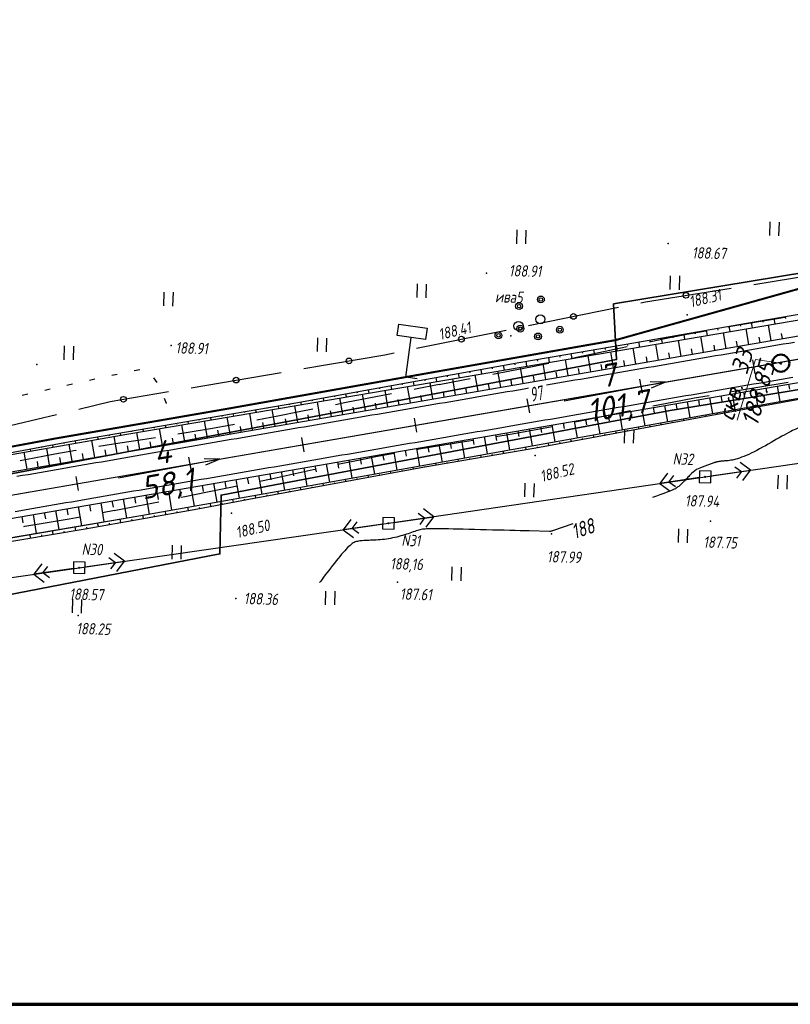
# Model space of a CAD drawing. Header units: millimetres. Extents: x 1808 to 2912, y -1045 to 155.
# Tile 33 of 43: x 2334 to 2469, y -536 to -364. Entities that reach past the tile are written whole.
import ezdxf

# ---------------------------------------------------------------- set-up
doc = ezdxf.new("R2010")
doc.units = ezdxf.units.MM
doc.linetypes.add('CONTI', pattern=[0])
for name, color, linetype, lineweight in [('10', 1, 'Continuous', 35), ('геология', 7, 'Continuous', 20), ('КОПИЯ_ОСЬ_13_ОТКОСЫ', 7, 'Continuous', 30), ('КОПИЯ_ОСЬ_ГРАНИЦЫ_ПОЛОС', 7, 'Continuous', 30), ('ОСЬ_ВЕРХ_ПОКРЫТИЯ_ГРАНИЦЫ_ПОЛОС', 7, 'Continuous', 30), ('ОСЬ_ВЕРХ_ПОКРЫТИЯ_ОСЬ', 1, 'Continuous', 30), ('Уклоны ПЧ', 5, 'Continuous', 30)]:
    doc.layers.add(name, color=color, linetype=linetype, lineweight=lineweight)
for name, color, linetype in [('_Оформление', 7, 'Continuous'), ('_Ростелеком', 6, 'Continuous'), ('GOR_BDEFAULT', 212, 'CONTI'), ('NAD_MDEFAULT', 7, 'CONTI'), ('PI_OTDEFAULT', 172, 'CONTI'), ('PI_TTDEFAULT', 5, 'CONTI'), ('PLN_O', 7, 'CONTI'), ('SIT_LDEFAULT', 7, 'CONTI'), ('USLZNDEFAULT', 7, 'CONTI'), ('ZAPSKDEFAULT', 7, 'CONTI'), ('КОПИЯ_ОСЬ_ТАНГЕНСЫ', 1, 'Continuous'), ('ОСЬ_ВЕРХ_ПОКРЫТИЯ_ПИКЕТЫ', 1, 'Continuous')]:
    doc.layers.add(name, color=color, linetype=linetype)
doc.styles.add('eskd', font='isocpeur.ttf', dxfattribs={"width": 1.2, "height": 2})
doc.styles.add('SHRFT', font='isocpeui.ttf')
doc.styles.get("Standard").update_dxf_attribs({"font": 'isocpeui.ttf'})
doc.styles.add('ГОСТ', font='isocpeur.ttf', dxfattribs={"height": 4})
doc.linetypes.add('Связь', pattern='A,12.5,[130,ltypeshp.shx,S=1,R=-30,X=0,Y=0.9],1,[130,ltypeshp.shx,S=1,R=-30,X=0,Y=0.9],1,[130,ltypeshp.shx,S=1,R=-30,X=0,Y=0.9],4.5', length=19)

# ---------------------------------------------------------------- blocks, each defined once
blk = doc.blocks.new('BL_2011')
at = {"color": 0}
for p, q in [((0, 0), (0, 2.4)), ((1.6, 0), (1.6, 2.4))]:
    blk.add_line(p, q, dxfattribs=at)
blk = doc.blocks.new('BL_27')
at = {"color": 0}
for p, q in [((1, 1), (-1, 1)), ((-1, 1), (-1, -1)), ((1, -1), (1, 1)), ((-1, -1), (1, -1))]:
    blk.add_line(p, q, dxfattribs=at)
blk.add_circle((0, 0), 0.1, dxfattribs=at)
blk = doc.blocks.new('BL_2009')
at = {"color": 0}
for centre, radius in [((0, 3.46), 0.6), ((0, 3.46), 0.3), ((0, 0), 0.8), ((-3.46, -1.74), 0.6), ((-3.46, -1.74), 0.3), ((3.46, -1.74), 0.6), ((3.46, -1.74), 0.3)]:
    blk.add_circle(centre, radius, dxfattribs=at)
blk = doc.blocks.new('BL_13')
at = {"color": 0}
for p, q in [((-2.5, 7), (-2.5, 9)), ((-2.5, 9), (2.5, 9)), ((2.5, 9), (2.5, 7)), ((0, 7), (-2.5, 7)), ((0, 0), (0, 7)), ((2.5, 7), (0, 7)), ((2, 0), (0, 0))]:
    blk.add_line(p, q, dxfattribs=at)
blk = doc.blocks.new('Стрелка')
at = {"layer": 'Уклоны ПЧ', "ltscale": 2}
for points in [[(-0.02, -0.05), (-0.02, 17.97)], [(-0.02, -0.05), (-0.58, 2.62)], [(-0.02, -0.05), (0.53, 2.62)]]:
    blk.add_lwpolyline(points, dxfattribs=at)

msp = doc.modelspace()

# ---------------------------------------------------------------- linework, layer by layer
at = {"layer": '10'}
for points in [[(2620.73, -395.22), (2606.59, -397.47), (2605.44, -387.39), (2553.12, -394.32), (2438.15, -413.26), (2438.66, -422.99), (2367.6, -436.36), (2276.23, -453.66), (2230.16, -457.47), (2219.73, -457.12), (2144.44, -454.6), (2029.16, -435.48), (1971.45, -421.43), (1894.92, -402.16), (1897.04, -393.04), (1863.68, -385.03)], [(2836.91, -383.88), (2819.46, -391.04), (2781.15, -396), (2691.22, -405.87), (2692.7, -395.44), (2606.46, -408.13), (2606.46, -408.13), (2531.72, -418.13), (2464.56, -429.19), (2448.04, -431.91), (2378.95, -444.91), (2369.55, -446.68), (2369.33, -456.96), (2288.52, -472.64), (2240.01, -477.5)], [(2288.52, -472.64), (2369.33, -456.96), (2369.55, -446.68), (2378.95, -444.91), (2448.04, -431.91), (2464.56, -429.19), (2531.72, -418.13), (2606.46, -408.13), (2606.46, -408.13), (2692.7, -395.44), (2691.22, -405.87), (2781.15, -396), (2819.46, -391.04), (2836.91, -383.88)]]:
    msp.add_lwpolyline(points, dxfattribs=at)
at = {"layer": '_Оформление', "lineweight": 70, "ltscale": 200}
msp.add_lwpolyline([(2874.19, -249.78), (1824.77, -249.78), (1824.77, -535.66), (2874.19, -535.66)], close=True, dxfattribs=at)
at = {"layer": '_Ростелеком', "color": 5, "linetype": 'Связь', "const_width": 0.35}
msp.add_lwpolyline([(2834.25, -366.64), (2803.91, -370.42), (2755.07, -373.59), (2745.15, -373.42), (2702.58, -375.96), (2684.43, -378.29), (2671.55, -380.72), (2634.25, -387.11), (2605.99, -391.86), (2578.38, -393.01), (2544.61, -398.26), (2501.7, -405.21), (2471.17, -410.45), (2438.48, -419.6), (2405.8, -425.35), (2370.72, -431.58), (2340.52, -436.8), (2307.56, -442.93)], dxfattribs=at)
at = {"layer": 'GOR_BDEFAULT', "color": 212, "elevation": 188, "flags": 128}
for points in [[(2503.99, -425.47), (2503.01, -425.8), (2502.87, -425.85), (2502.73, -425.9), (2502.57, -425.95), (2502.4, -426.01), (2502.22, -426.06), (2502.04, -426.12), (2501.84, -426.18), (2501.65, -426.24), (2501.45, -426.31), (2501.24, -426.37), (2501.03, -426.43), (2500.82, -426.5), (2500.61, -426.57), (2500.39, -426.63), (2500.18, -426.7), (2499.97, -426.77), (2499.76, -426.83), (2499.55, -426.9), (2499.34, -426.97), (2499.14, -427.03), (2498.93, -427.08), (2498.74, -427.15), (2498.53, -427.2), (2498.34, -427.26), (2498.14, -427.32), (2497.96, -427.37), (2497.77, -427.43), (2497.59, -427.47), (2497.41, -427.52), (2497.24, -427.56), (2497.07, -427.59), (2496.9, -427.63), (2496.74, -427.66), (2496.57, -427.69), (2496.42, -427.72), (2496.25, -427.75), (2496.09, -427.78), (2495.92, -427.8), (2495.76, -427.83), (2495.59, -427.86), (2495.43, -427.9), (2495.25, -427.93), (2495.06, -427.96), (2494.88, -428), (2494.68, -428.04), (2494.49, -428.08), (2494.28, -428.13), (2494.07, -428.18), (2493.85, -428.23), (2493.62, -428.29), (2493.39, -428.34), (2493.15, -428.41), (2492.92, -428.46), (2492.68, -428.53), (2492.43, -428.59), (2492.18, -428.66), (2491.94, -428.73), (2491.69, -428.8), (2491.45, -428.86), (2491.19, -428.93), (2490.96, -429), (2490.71, -429.06), (2490.46, -429.13), (2490.22, -429.19), (2489.97, -429.26), (2489.73, -429.32), (2489.49, -429.38), (2489.24, -429.46), (2489, -429.52), (2488.77, -429.59), (2488.53, -429.64), (2488.29, -429.71), (2488.05, -429.77), (2487.83, -429.84), (2487.59, -429.9), (2487.35, -429.96), (2487.12, -430.02), (2486.88, -430.09), (2486.65, -430.14), (2486.42, -430.21), (2486.19, -430.27), (2485.96, -430.33), (2485.73, -430.39), (2485.5, -430.45), (2485.28, -430.52), (2485.05, -430.58), (2484.82, -430.63), (2484.6, -430.69), (2484.37, -430.75), (2484.14, -430.82), (2483.92, -430.87), (2483.7, -430.94), (2483.47, -430.99), (2483.26, -431.05), (2483.03, -431.11), (2482.82, -431.17), (2482.59, -431.22), (2482.38, -431.28), (2482.16, -431.34), (2481.94, -431.4), (2481.72, -431.46), (2481.51, -431.52), (2481.29, -431.59), (2481.08, -431.65), (2480.86, -431.71), (2480.65, -431.77), (2480.44, -431.83), (2480.23, -431.89), (2480.02, -431.95), (2479.81, -432.01), (2479.6, -432.07), (2479.4, -432.14), (2479.19, -432.2), (2478.98, -432.26), (2478.78, -432.33), (2478.57, -432.39), (2478.37, -432.45), (2478.17, -432.51), (2477.96, -432.58), (2477.77, -432.64), (2477.56, -432.7), (2477.36, -432.76), (2477.16, -432.82), (2476.96, -432.88), (2476.77, -432.94), (2476.57, -433.01), (2476.38, -433.06), (2476.18, -433.12), (2475.99, -433.18), (2475.79, -433.24), (2475.6, -433.3), (2475.4, -433.36), (2475.21, -433.41), (2475.02, -433.47), (2474.83, -433.53), (2474.65, -433.59), (2474.45, -433.65), (2474.27, -433.71), (2474.08, -433.77), (2473.9, -433.82), (2473.71, -433.87), (2473.52, -433.93), (2473.34, -433.98), (2473.15, -434.04), (2472.97, -434.1), (2472.8, -434.16), (2472.61, -434.22), (2472.43, -434.27), (2472.25, -434.32), (2472.07, -434.38), (2471.89, -434.43), (2471.72, -434.49), (2471.53, -434.54), (2471.34, -434.61), (2471.15, -434.68), (2470.94, -434.75), (2470.73, -434.83), (2470.49, -434.92), (2470.25, -435.03), (2469.99, -435.15), (2469.71, -435.27), (2469.42, -435.41), (2469.1, -435.58), (2468.75, -435.76), (2468.38, -435.96), (2467.97, -436.18), (2467.54, -436.41), (2467.1, -436.67), (2466.64, -436.93), (2466.16, -437.21), (2465.67, -437.49), (2465.17, -437.77), (2464.67, -438.05), (2464.17, -438.33), (2463.67, -438.61), (2463.17, -438.86), (2462.69, -439.12), (2462.21, -439.35), (2461.76, -439.56), (2461.33, -439.77), (2460.92, -439.94), (2460.53, -440.08), (2460.16, -440.21), (2459.82, -440.32), (2459.5, -440.41), (2459.19, -440.49), (2458.9, -440.55), (2458.64, -440.59), (2458.39, -440.63), (2458.15, -440.67), (2457.93, -440.69), (2457.73, -440.71), (2457.54, -440.72), (2457.36, -440.73), (2457.2, -440.75), (2457.04, -440.76), (2456.9, -440.77), (2456.76, -440.8), (2456.63, -440.81), (2456.52, -440.83), (2456.41, -440.85), (2456.31, -440.87), (2456.21, -440.89), (2456.13, -440.92), (2456.04, -440.95), (2455.96, -440.96), (2455.89, -440.99), (2455.81, -441.01), (2455.74, -441.03), (2455.67, -441.07), (2454.73, -441.39), (2453.93, -441.69), (2453.24, -441.97), (2452.66, -442.22), (2451.77, -442.91), (2451.66, -443.02), (2451.54, -443.14), (2451.4, -443.28), (2451.27, -443.42), (2451.13, -443.56), (2450.98, -443.72), (2450.83, -443.87), (2450.68, -444.02), (2450.53, -444.19), (2450.38, -444.34), (2450.23, -444.49), (2450.08, -444.64), (2449.93, -444.78), (2449.79, -444.92), (2449.65, -445.04), (2449.52, -445.15), (2449.39, -445.26), (2449.25, -445.36), (2449.1, -445.46), (2448.94, -445.56), (2448.74, -445.66), (2448.52, -445.76), (2448.27, -445.87), (2447.97, -446), (2447.62, -446.13), (2447.22, -446.28), (2446.76, -446.44), (2446.22, -446.63), (2445.62, -446.85), (2444.94, -447.08)], [(2431.03, -451.72), (2427.49, -452.91), (2427.34, -452.97), (2427.22, -453.01), (2427.09, -453.02), (2426.95, -453.03), (2423.39, -452.94), (2422.65, -452.93), (2421.83, -452.91), (2420.95, -452.88), (2420.01, -452.86), (2419.03, -452.83), (2418.01, -452.81), (2416.97, -452.78), (2415.92, -452.75), (2414.87, -452.73), (2413.85, -452.71), (2412.84, -452.68), (2411.87, -452.66), (2410.96, -452.64), (2410.1, -452.61), (2409.31, -452.6), (2408.6, -452.59), (2407.98, -452.57), (2407.42, -452.56), (2406.93, -452.56), (2406.5, -452.55), (2406.12, -452.57), (2405.78, -452.57), (2405.47, -452.58), (2405.21, -452.61), (2404.96, -452.64), (2404.73, -452.66), (2404.52, -452.72), (2404.31, -452.76), (2404.09, -452.82), (2403.86, -452.88), (2403.63, -452.95), (2403.38, -453.03), (2403.11, -453.12), (2402.83, -453.22), (2402.54, -453.32), (2402.24, -453.42), (2401.93, -453.52), (2401.61, -453.62), (2401.27, -453.72), (2400.94, -453.82), (2400.59, -453.91), (2400.25, -454.01), (2399.89, -454.09), (2399.53, -454.17), (2399.17, -454.24), (2398.8, -454.31), (2398.44, -454.36), (2398.08, -454.41), (2397.71, -454.44), (2397.36, -454.47), (2396.99, -454.5), (2396.65, -454.53), (2396.3, -454.55), (2395.97, -454.56), (2395.65, -454.58), (2395.34, -454.59), (2395.03, -454.61), (2394.75, -454.62), (2394.48, -454.63), (2394.23, -454.65), (2393.99, -454.66), (2393.78, -454.69), (2393.57, -454.71), (2393.37, -454.76), (2393.19, -454.81), (2393, -454.87), (2392.82, -454.95), (2392.65, -455.04), (2392.46, -455.16), (2392.27, -455.3), (2392.08, -455.46), (2391.87, -455.65), (2391.65, -455.86), (2391.42, -456.11), (2391.16, -456.39), (2390.89, -456.69), (2390.6, -457.03), (2390.3, -457.4), (2389.99, -457.78), (2389.67, -458.18), (2389.34, -458.6), (2389.01, -459.01), (2388.68, -459.42), (2388.37, -459.84), (2388.05, -460.25), (2387.76, -460.64), (2387.47, -461.01), (2387.19, -461.37), (2386.95, -461.7), (2386.73, -461.98)]]:
    msp.add_lwpolyline(points, dxfattribs=at)
at = {"layer": 'PI_TTDEFAULT', "color": 5}
for p in [(2447.68, -402.7, 188.67), (2415.91, -407.89, 188.91), (2451.02, -415.19, 188.31), (2420.17, -418.83, 188.41), (2360.81, -420.55, 188.91), (2337.36, -423.86, 189.08), (2424.42, -439.77, 188.52), (2454.15, -443.48, 187.94), (2371.37, -449.86, 188.5), (2398.8, -451.61, 188.16), (2455.11, -451.24, 187.75), (2427.31, -453.44, 187.99), (2344.75, -459.37, 188.57), (2400.38, -461.88, 187.61), (2372.1, -464.74, 188.36), (2344.58, -467.71, 188.25)]:
    msp.add_point(p, dxfattribs=at)
at = {"layer": 'PLN_O'}
for p, q in [((2462.65, -409.86), (2478.44, -407.32)), ((2443.7, -412.91), (2458.69, -410.5)), ((2442.9, -413.06), (2443.7, -412.91)), ((2423.3, -417.04), (2438.98, -413.86)), ((2403.7, -421.02), (2419.38, -417.84)), ((2384.02, -424.57), (2398.19, -422.16)), ((2398.19, -422.16), (2399.79, -421.83)), ((2364.3, -427.93), (2380.07, -425.24)), ((2350.14, -430.34), (2360.36, -428.6)), ((2344.67, -431.65), (2350.14, -430.34)), ((2325.22, -436.31), (2340.78, -432.58))]:
    msp.add_line(p, q, dxfattribs=at)
for centre in [(2450.8, -411.77), (2431.14, -415.45), (2411.54, -419.43), (2391.9, -423.23), (2372.18, -426.59), (2352.47, -429.94)]:
    msp.add_circle(centre, 0.5, dxfattribs=at)
at = {"layer": 'SIT_LDEFAULT', "color": 7}
for p, q in [((2466.36, -415.92), (2462.5, -416.56)), ((2468.06, -415.63), (2466.36, -415.92)), ((2454.26, -418.02), (2450.95, -418.64)), ((2458.64, -417.24), (2458.2, -417.32)), ((2462.5, -416.56), (2458.64, -417.24)), ((2447.1, -419.4), (2444.45, -419.94)), ((2450.95, -418.64), (2447.1, -419.39)), ((2439.4, -421), (2435.55, -421.83)), ((2440.53, -420.77), (2439.4, -421.01)), ((2431.68, -422.65), (2430.75, -422.84)), ((2435.55, -421.83), (2431.68, -422.65)), ((2354.33, -424.92), (2355.32, -424.74)), ((2423.96, -424.25), (2420.03, -425.03)), ((2426.85, -423.67), (2423.96, -424.26)), ((2346.52, -426.61), (2347.49, -426.39)), ((2350.42, -425.74), (2351.39, -425.52)), ((2357.74, -426.2), (2358.31, -427.02)), ((2411.83, -426.61), (2407.68, -427.39)), ((2413.1, -426.36), (2411.84, -426.6)), ((2420.03, -425.03), (2417.02, -425.62)), ((2338.72, -428.35), (2339.69, -428.12)), ((2342.61, -427.48), (2343.59, -427.26)), ((2403.51, -428.19), (2403.27, -428.23)), ((2407.68, -427.38), (2403.51, -428.18)), ((2458.79, -428.57), (2460.13, -428.35)), ((2460.13, -428.35), (2464.05, -427.7)), ((2464.05, -427.7), (2467.97, -427.06)), ((2467.97, -427.06), (2468.67, -426.95)), ((2334.8, -429.22), (2335.78, -429.01)), ((2359.61, -429.72), (2359.94, -430.61)), ((2395.39, -429.73), (2391.42, -430.5)), ((2399.35, -428.98), (2395.39, -429.73)), ((2448.36, -430.45), (2452.3, -429.71)), ((2452.3, -429.71), (2454.85, -429.26)), ((2359.94, -430.61), (2359.96, -430.66)), ((2385.6, -431.65), (2383.47, -432.08)), ((2391.42, -430.5), (2389.53, -430.88)), ((2445.03, -431.1), (2448.36, -430.45)), ((2379.49, -432.87), (2375.79, -433.59)), ((2383.47, -432.08), (2379.49, -432.87)), ((2431.99, -433.77), (2436.09, -432.94)), ((2436.09, -432.94), (2440.21, -432.09)), ((2440.21, -432.09), (2441.11, -431.91)), ((2367.71, -435.09), (2363.79, -435.76)), ((2371.6, -434.39), (2367.71, -435.09)), ((2371.87, -434.34), (2371.6, -434.4)), ((2423.98, -435.33), (2427.39, -434.68)), ((2431.31, -433.9), (2431.99, -433.77)), ((2355.82, -437.03), (2351.85, -437.62)), ((2358.07, -436.69), (2355.82, -437.04)), ((2363.79, -435.76), (2362.01, -436.05)), ((2417.54, -436.44), (2420.05, -436.02)), ((2420.05, -436.03), (2423.98, -435.33)), ((2454.15, -443.48), (2510.24, -435.41)), ((2351.85, -437.63), (2348.18, -438.21)), ((2403.74, -438.69), (2404.19, -438.62)), ((2404.19, -438.62), (2408.12, -437.97)), ((2408.12, -437.97), (2412.08, -437.34)), ((2412.08, -437.34), (2413.6, -437.09)), ((2336.87, -440.2), (2334.41, -440.71)), ((2340.49, -439.51), (2336.87, -440.2)), ((2344.15, -438.87), (2340.49, -439.51)), ((2344.24, -438.85), (2344.15, -438.87)), ((2392.93, -440.67), (2396.6, -439.95)), ((2396.6, -439.95), (2399.79, -439.37)), ((2385.61, -442.21), (2386.06, -442.12)), ((2389.96, -441.29), (2392.93, -440.68)), ((2459.35, -441.72), (2460.48, -442.57)), ((2462.06, -442.34), (2460.26, -440.98)), ((2376.29, -444.24), (2378.3, -443.81)), ((2378.3, -443.81), (2381.95, -443.01)), ((2381.95, -443.01), (2385.61, -442.21)), ((2398.8, -451.61), (2454.15, -443.48)), ((2447.58, -442.83), (2446.24, -444.64)), ((2453.16, -443.62), (2446.24, -444.64)), ((2447.82, -444.41), (2448.66, -443.27)), ((2455.14, -443.34), (2462.06, -442.34)), ((2460.48, -442.57), (2459.64, -443.7)), ((2460.71, -444.15), (2462.06, -442.34)), ((2367.19, -446.11), (2370.97, -445.35)), ((2370.97, -445.35), (2372.37, -445.06)), ((2446.24, -444.64), (2448.05, -445.99)), ((2448.96, -445.25), (2447.82, -444.41)), ((2362.57, -447.05), (2363.22, -446.93)), ((2363.22, -446.92), (2367.19, -446.11)), ((2350.88, -449.35), (2355, -448.56)), ((2355.01, -448.55), (2358.65, -447.83)), ((2343, -450.81), (2344.9, -450.47)), ((2348.83, -449.72), (2350.89, -449.34)), ((2399.79, -451.46), (2406.71, -450.45)), ((2403.99, -449.83), (2405.12, -450.67)), ((2405.12, -450.67), (2404.29, -451.81)), ((2406.71, -450.45), (2404.9, -449.09)), ((2405.36, -452.26), (2406.71, -450.45)), ((2335.04, -452.17), (2335.24, -452.13)), ((2335.24, -452.13), (2339.17, -451.48)), ((2339.17, -451.48), (2343, -450.81)), ((2344.75, -459.37), (2398.8, -451.61)), ((2392.23, -450.94), (2390.88, -452.74)), ((2397.8, -451.75), (2390.88, -452.74)), ((2392.46, -452.52), (2393.31, -451.38)), ((2393.6, -453.37), (2392.46, -452.52)), ((2390.88, -452.74), (2392.69, -454.1)), ((2349.95, -457.61), (2351.08, -458.46)), ((2352.66, -458.23), (2350.85, -456.88)), ((2295.42, -466.55), (2344.75, -459.37)), ((2338.19, -458.71), (2336.83, -460.52)), ((2338.41, -460.29), (2339.26, -459.15)), ((2345.74, -459.23), (2352.66, -458.23)), ((2351.08, -458.46), (2350.23, -459.59)), ((2351.31, -460.04), (2352.66, -458.23)), ((2343.76, -459.51), (2336.83, -460.52)), ((2336.83, -460.52), (2338.65, -461.87)), ((2339.55, -461.14), (2338.41, -460.29))]:
    msp.add_line(p, q, dxfattribs=at)
at = {"layer": 'геология', "color": 1, "linetype": 'Continuous'}
for p, q in [((2459.76, -433.6), (2462.93, -422.97)), ((2462.93, -422.97), (2467.33, -423.64))]:
    msp.add_line(p, q, dxfattribs=at)
at = {"layer": 'геология', "color": 1, "linetype": 'Continuous', "lineweight": 50}
for radius in [1.5, 0.103]:
    msp.add_circle((2467.38, -423.63), radius, dxfattribs=at)
at = {"layer": 'КОПИЯ_ОСЬ_13_ОТКОСЫ'}
for points in [[(2305.12, -447.39), (2522.07, -409.95), (2531.48, -408.36), (2540.9, -406.82), (2555.01, -404.55), (2668.09, -386.42)], [(2323.5, -441), (2343.17, -437.33), (2353.03, -435.65), (2362.88, -433.96), (2382.59, -430.54), (2402.27, -427), (2421.95, -423.44), (2431.81, -421.76), (2441.67, -420.06), (2461.37, -416.64), (2481.08, -413.26), (2500.81, -409.96), (2520.54, -406.63), (2530.44, -405.02), (2540.36, -403.46), (2560.15, -400.53), (2579.89, -397.29), (2588.07, -395.89)], [(2323.54, -441.22), (2353.09, -436.04), (2382.67, -431.02), (2500.97, -410.88), (2523.51, -407.02), (2530.58, -405.83), (2537.65, -404.66), (2545.19, -403.44), (2560.23, -401.02), (2588.16, -396.44)], [(2323.54, -441.22), (2353.09, -436.04), (2382.67, -431.02), (2500.97, -410.88), (2523.51, -407.02), (2530.58, -405.83), (2537.65, -404.66), (2545.19, -403.44), (2560.23, -401.02), (2588.16, -396.44)], [(2325.97, -455.29), (2355.54, -450.23), (2385.09, -445.03), (2483.52, -427.41), (2522.93, -420.57), (2533.23, -418.84), (2543.53, -417.15), (2573.63, -412.38), (2600.17, -408.2), (2640.71, -402.08), (2670.35, -397.55), (2673.3, -397.11), (2677.12, -396.6)], [(2298.6, -456.63), (2523.43, -417.84), (2532.8, -416.25), (2542.18, -414.71), (2556.28, -412.45), (2599.74, -405.48)], [(2325.97, -455.28), (2355.54, -450.23), (2385.09, -445.03), (2483.52, -427.41), (2522.93, -420.57), (2533.23, -418.84), (2543.53, -417.15), (2573.63, -412.38), (2600.17, -408.2)], [(2317, -457.4), (2345.8, -452.58), (2365.49, -449.08), (2375.32, -447.23), (2385.15, -445.42), (2404.83, -441.82), (2424.54, -438.44), (2434.37, -436.59), (2454.04, -432.94), (2463.87, -431.14), (2483.55, -427.55), (2503.26, -424.18), (2522.94, -420.65), (2532.77, -418.99), (2542.61, -417.38), (2562.38, -414.43), (2590.35, -410.08)], [(2464.19, -416.16), (2464.25, -416.47)], [(2466.17, -415.82), (2466.33, -416.78)], [(2468.14, -415.48), (2468.19, -415.8)], [(2454.34, -417.86), (2454.5, -418.79)], [(2456.31, -417.52), (2456.37, -417.83)], [(2458.28, -417.18), (2458.45, -418.12)], [(2460.25, -416.84), (2460.31, -417.15)], [(2461.77, -420.36), (2461.3, -417.63)], [(2462.22, -416.5), (2462.39, -417.45)], [(2465.71, -419.68), (2465.24, -416.96)], [(2444.49, -419.57), (2444.54, -419.87)], [(2446.46, -419.23), (2446.62, -420.13)], [(2448.43, -418.89), (2448.48, -419.19)], [(2449.94, -422.4), (2449.47, -419.65)], [(2450.4, -418.55), (2450.56, -419.46)], [(2452.37, -418.21), (2452.42, -418.51)], [(2453.88, -421.72), (2453.41, -418.97)], [(2457.82, -421.04), (2457.35, -418.3)], [(2459.8, -420.7), (2459.64, -419.79)], [(2463.74, -420.02), (2463.58, -419.11)], [(2467.68, -419.34), (2467.52, -418.43)], [(2434.64, -421.28), (2434.78, -422.15)], [(2436.61, -420.94), (2436.66, -421.23)], [(2438.58, -420.6), (2438.73, -421.47)], [(2440.55, -420.26), (2440.6, -420.55)], [(2442.06, -423.76), (2441.58, -420.99)], [(2442.52, -419.92), (2442.67, -420.8)], [(2446, -423.08), (2445.52, -420.32)], [(2451.91, -422.06), (2451.75, -421.14)], [(2455.85, -421.38), (2455.7, -420.47)], [(2424.78, -422.96), (2424.83, -423.25)], [(2426.75, -422.63), (2426.9, -423.49)], [(2428.72, -422.29), (2428.77, -422.58)], [(2430.23, -425.8), (2429.75, -423)], [(2430.69, -421.96), (2430.84, -422.82)], [(2432.66, -421.62), (2432.71, -421.9)], [(2434.17, -425.12), (2433.69, -422.33)], [(2438.12, -424.44), (2437.64, -421.66)], [(2440.09, -424.1), (2439.93, -423.17)], [(2444.03, -423.42), (2443.87, -422.5)], [(2447.97, -422.74), (2447.81, -421.82)], [(2414.93, -424.71), (2415.07, -425.5)], [(2416.9, -424.35), (2416.95, -424.62)], [(2418.87, -424), (2419.02, -424.83)], [(2420.84, -423.64), (2420.89, -423.92)], [(2422.35, -427.16), (2421.86, -424.34)], [(2422.81, -423.3), (2422.95, -424.16)], [(2426.29, -426.48), (2425.81, -423.67)], [(2432.2, -425.46), (2432.04, -424.53)], [(2436.15, -424.78), (2435.98, -423.85)], [(2405.09, -426.49), (2405.13, -426.71)], [(2407.06, -426.13), (2407.19, -426.84)], [(2409.03, -425.78), (2409.07, -426.01)], [(2410.52, -429.2), (2410.03, -426.36)], [(2411, -425.42), (2411.13, -426.17)], [(2412.96, -425.07), (2413.01, -425.32)], [(2414.47, -428.52), (2413.98, -425.69)], [(2418.41, -427.84), (2417.92, -425.02)], [(2420.38, -427.5), (2420.22, -426.56)], [(2424.32, -426.82), (2424.16, -425.88)], [(2428.26, -426.14), (2428.1, -425.21)], [(2395.25, -428.26), (2395.36, -428.86)], [(2397.22, -427.91), (2397.25, -428.11)], [(2398.7, -431.24), (2398.2, -428.37)], [(2399.19, -427.55), (2399.3, -428.18)], [(2401.16, -427.2), (2401.19, -427.41)], [(2402.64, -430.56), (2402.15, -427.7)], [(2403.12, -426.85), (2403.24, -427.51)], [(2406.58, -429.88), (2406.09, -427.03)], [(2412.49, -428.86), (2412.33, -427.91)], [(2416.44, -428.18), (2416.27, -427.24)], [(2462.81, -428.3), (2463.29, -431.03)], [(2464.78, -427.96), (2464.94, -428.87)], [(2466.76, -427.62), (2467.22, -430.33)], [(2468.73, -427.28), (2468.88, -428.18)], [(2385.41, -430.03), (2385.44, -430.19)], [(2387.38, -429.68), (2387.47, -430.2)], [(2389.34, -429.32), (2389.38, -429.5)], [(2390.81, -432.6), (2390.32, -429.71)], [(2391.31, -428.97), (2391.41, -429.53)], [(2393.28, -428.62), (2393.31, -428.8)], [(2394.76, -431.92), (2394.26, -429.04)], [(2400.67, -430.9), (2400.5, -429.95)], [(2404.61, -430.22), (2404.45, -429.27)], [(2408.55, -429.54), (2408.39, -428.59)], [(2452.96, -430), (2453.12, -430.93)], [(2454.93, -429.66), (2455.41, -432.44)], [(2456.9, -429.32), (2457.06, -430.25)], [(2458.87, -428.98), (2459.35, -431.74)], [(2460.84, -428.64), (2461, -429.56)], [(2375.56, -431.76), (2375.63, -432.2)], [(2377.53, -431.42), (2377.55, -431.56)], [(2378.99, -434.64), (2378.48, -431.72)], [(2379.5, -431.07), (2379.58, -431.53)], [(2381.47, -430.73), (2381.5, -430.89)], [(2382.93, -433.96), (2382.43, -431.06)], [(2383.44, -430.38), (2383.53, -430.87)], [(2386.87, -433.28), (2386.37, -430.39)], [(2392.79, -432.26), (2392.62, -431.3)], [(2396.73, -431.58), (2396.56, -430.62)], [(2443.11, -431.7), (2443.6, -434.56)], [(2445.08, -431.36), (2445.24, -432.31)], [(2447.05, -431.02), (2447.54, -433.85)], [(2449.02, -430.68), (2449.18, -431.62)], [(2450.99, -430.34), (2451.47, -433.15)], [(2460.25, -431.8), (2460.24, -431.72)], [(2462.22, -431.44), (2462.18, -431.23)], [(2464.18, -431.08), (2464.17, -431.01)], [(2466.15, -430.72), (2466.12, -430.53)], [(2468.12, -430.36), (2468.11, -430.3)], [(2365.7, -433.47), (2365.73, -433.6)], [(2367.68, -433.13), (2367.75, -433.53)], [(2369.65, -432.78), (2369.67, -432.92)], [(2371.11, -436), (2370.6, -433.05)], [(2371.62, -432.44), (2371.69, -432.86)], [(2373.59, -432.1), (2373.61, -432.24)], [(2375.05, -435.32), (2374.54, -432.38)], [(2380.96, -434.3), (2380.79, -433.33)], [(2384.9, -433.62), (2384.74, -432.65)], [(2388.84, -432.94), (2388.68, -431.98)], [(2433.25, -433.4), (2433.42, -434.38)], [(2435.22, -433.06), (2435.72, -435.97)], [(2437.19, -432.72), (2437.36, -433.69)], [(2439.16, -432.38), (2439.66, -435.26)], [(2441.13, -432.04), (2441.3, -433)], [(2450.41, -433.61), (2450.37, -433.35)], [(2452.38, -433.25), (2452.36, -433.16)], [(2454.35, -432.88), (2454.3, -432.64)], [(2456.31, -432.52), (2456.3, -432.44)], [(2458.28, -432.16), (2458.24, -431.94)], [(2355.85, -435.17), (2355.92, -435.56)], [(2357.82, -434.83), (2357.84, -434.96)], [(2359.28, -438.04), (2358.77, -435.07)], [(2359.79, -434.49), (2359.86, -434.88)], [(2361.76, -434.15), (2361.79, -434.28)], [(2363.22, -437.36), (2362.71, -434.39)], [(2363.73, -433.81), (2363.8, -434.2)], [(2367.16, -436.68), (2366.65, -433.72)], [(2373.08, -435.66), (2372.91, -434.68)], [(2377.02, -434.98), (2376.85, -434)], [(2423.4, -435.1), (2423.91, -438.08)], [(2425.37, -434.76), (2425.54, -435.75)], [(2427.34, -434.42), (2427.85, -437.38)], [(2429.31, -434.08), (2429.48, -435.06)], [(2431.28, -433.74), (2431.79, -436.67)], [(2442.55, -435.07), (2442.49, -434.76)], [(2444.52, -434.71), (2444.5, -434.6)], [(2446.48, -434.34), (2446.43, -434.05)], [(2448.45, -433.98), (2448.43, -433.88)], [(2345.99, -436.85), (2346.02, -436.99)], [(2347.97, -436.52), (2348.03, -436.92)], [(2349.94, -436.18), (2349.96, -436.32)], [(2351.4, -439.4), (2350.88, -436.42)], [(2351.91, -435.85), (2351.97, -436.24)], [(2353.88, -435.51), (2353.9, -435.64)], [(2355.34, -438.72), (2354.82, -435.74)], [(2361.25, -437.7), (2361.08, -436.71)], [(2365.19, -437.02), (2365.02, -436.03)], [(2369.14, -436.34), (2368.96, -435.36)], [(2413.54, -436.8), (2413.72, -437.82)], [(2415.51, -436.46), (2416.04, -439.49)], [(2417.48, -436.12), (2417.66, -437.13)], [(2419.45, -435.78), (2419.97, -438.79)], [(2421.43, -435.44), (2421.6, -436.44)], [(2430.75, -437.27), (2430.68, -436.87)], [(2432.72, -436.9), (2432.69, -436.77)], [(2434.68, -436.54), (2434.62, -436.17)], [(2436.65, -436.17), (2436.63, -436.05)], [(2438.62, -435.8), (2438.55, -435.46)], [(2440.58, -435.44), (2440.56, -435.32)], [(2336.15, -438.64), (2336.22, -438.98)], [(2338.12, -438.27), (2338.14, -438.38)], [(2339.57, -441.45), (2339.06, -438.48)], [(2340.09, -437.9), (2340.16, -438.29)], [(2342.05, -437.54), (2342.08, -437.66)], [(2343.51, -440.77), (2343, -437.79)], [(2344.02, -437.18), (2344.09, -437.6)], [(2347.46, -440.09), (2346.94, -437.11)], [(2349.43, -439.74), (2349.26, -438.75)], [(2353.37, -439.07), (2353.2, -438.07)], [(2357.31, -438.38), (2357.14, -437.39)], [(2403.69, -438.5), (2404.22, -441.61)], [(2405.66, -438.16), (2405.84, -439.19)], [(2407.63, -437.82), (2408.16, -440.9)], [(2409.6, -437.48), (2409.78, -438.51)], [(2411.57, -437.14), (2412.1, -440.2)], [(2422.89, -438.73), (2422.81, -438.28)], [(2424.86, -438.38), (2424.83, -438.23)], [(2426.82, -438.01), (2426.74, -437.58)], [(2428.79, -437.64), (2428.76, -437.5)], [(2335.63, -442.13), (2335.12, -439.17)], [(2341.54, -441.11), (2341.37, -440.12)], [(2345.48, -440.43), (2345.31, -439.43)], [(2393.83, -440.2), (2394.02, -441.26)], [(2395.8, -439.86), (2396.35, -443.02)], [(2397.78, -439.52), (2397.96, -440.57)], [(2399.75, -439.18), (2400.29, -442.31)], [(2401.72, -438.84), (2401.9, -439.88)], [(2411.06, -440.76), (2411, -440.4)], [(2413.03, -440.42), (2413.01, -440.3)], [(2415, -440.08), (2414.93, -439.69)], [(2416.97, -439.74), (2416.95, -439.61)], [(2418.94, -439.4), (2418.87, -438.99)], [(2420.91, -439.06), (2420.89, -438.93)], [(2337.6, -441.79), (2337.43, -440.8)], [(2383.98, -441.9), (2384.54, -445.13)], [(2385.95, -441.56), (2386.14, -442.64)], [(2387.92, -441.22), (2388.47, -444.43)], [(2389.89, -440.88), (2390.08, -441.95)], [(2391.86, -440.54), (2392.41, -443.72)], [(2403.18, -442.13), (2403.12, -441.81)], [(2405.15, -441.77), (2405.13, -441.66)], [(2407.12, -441.43), (2407.06, -441.1)], [(2409.09, -441.09), (2409.07, -440.98)], [(2374.12, -443.6), (2374.31, -444.7)], [(2376.1, -443.26), (2376.66, -446.53)], [(2378.07, -442.92), (2378.25, -444.01)], [(2380.04, -442.58), (2380.6, -445.83)], [(2382.01, -442.24), (2382.2, -443.32)], [(2393.34, -443.92), (2393.32, -443.8)], [(2395.31, -443.56), (2395.24, -443.22)], [(2397.27, -443.2), (2397.25, -443.09)], [(2399.24, -442.84), (2399.18, -442.51)], [(2401.21, -442.49), (2401.19, -442.37)], [(2364.27, -445.3), (2364.84, -448.61)], [(2366.24, -444.96), (2366.43, -446.06)], [(2368.21, -444.62), (2368.78, -447.92)], [(2370.18, -444.28), (2370.37, -445.38)], [(2372.15, -443.94), (2372.72, -447.23)], [(2383.5, -445.72), (2383.43, -445.33)], [(2385.47, -445.36), (2385.45, -445.23)], [(2387.44, -445), (2387.37, -444.63)], [(2389.4, -444.64), (2389.38, -444.52)], [(2391.37, -444.28), (2391.31, -443.92)], [(2352.44, -447.34), (2353.02, -450.67)], [(2354.42, -447), (2354.61, -448.11)], [(2356.39, -446.66), (2356.96, -449.99)], [(2358.36, -446.32), (2358.55, -447.43)], [(2360.33, -445.98), (2360.9, -449.3)], [(2362.3, -445.64), (2362.49, -446.75)], [(2375.64, -447.17), (2375.55, -446.73)], [(2377.6, -446.8), (2377.57, -446.66)], [(2379.57, -446.44), (2379.49, -446.03)], [(2381.54, -446.08), (2381.51, -445.94)], [(2342.59, -449.04), (2342.78, -450.15)], [(2344.56, -448.7), (2345.14, -452.03)], [(2346.53, -448.36), (2346.72, -449.47)], [(2348.5, -448.02), (2349.08, -451.35)], [(2350.47, -447.68), (2350.67, -448.79)], [(2363.84, -449.37), (2363.74, -448.81)], [(2365.81, -449.02), (2365.77, -448.83)], [(2367.77, -448.64), (2367.67, -448.12)], [(2369.74, -448.27), (2369.7, -448.1)], [(2371.7, -447.9), (2371.61, -447.42)], [(2373.67, -447.54), (2373.64, -447.38)], [(2334.71, -450.4), (2334.9, -451.5)], [(2336.68, -450.06), (2337.25, -453.38)], [(2338.65, -449.72), (2338.84, -450.83)], [(2340.62, -449.38), (2341.19, -452.7)], [(2355.96, -450.77), (2355.86, -450.18)], [(2357.93, -450.42), (2357.9, -450.22)], [(2359.9, -450.07), (2359.8, -449.49)], [(2361.87, -449.72), (2361.84, -449.53)], [(2344.14, -452.86), (2344.04, -452.22)], [(2346.12, -452.52), (2346.08, -452.31)], [(2348.09, -452.17), (2347.97, -451.54)], [(2350.05, -451.82), (2350.02, -451.61)], [(2352.02, -451.47), (2351.92, -450.86)], [(2353.99, -451.12), (2353.96, -450.92)], [(2336.25, -454.18), (2336.15, -453.56)], [(2338.23, -453.85), (2338.19, -453.64)], [(2340.2, -453.52), (2340.09, -452.89)], [(2342.17, -453.19), (2342.14, -452.98)]]:
    msp.add_lwpolyline(points, dxfattribs=at)
at = {"layer": 'КОПИЯ_ОСЬ_ГРАНИЦЫ_ПОЛОС'}
for points in [[(2469.77, -419.99), (2468.79, -420.16), (2467.8, -420.33), (2466.82, -420.5), (2465.83, -420.67), (2464.85, -420.84), (2463.86, -421.01), (2462.88, -421.18), (2461.89, -421.35), (2460.91, -421.52), (2459.92, -421.69), (2458.94, -421.86), (2457.95, -422.03), (2456.97, -422.2), (2455.98, -422.37), (2455, -422.54), (2454.02, -422.71), (2453.03, -422.88), (2452.05, -423.05), (2451.06, -423.22), (2450.08, -423.39), (2449.09, -423.56), (2448.11, -423.73), (2447.12, -423.9), (2446.14, -424.07), (2445.15, -424.24), (2444.17, -424.41), (2443.18, -424.58), (2442.2, -424.75), (2441.21, -424.92), (2440.23, -425.09), (2439.24, -425.26), (2438.26, -425.43), (2437.27, -425.6), (2436.29, -425.77), (2435.3, -425.94), (2434.32, -426.11), (2433.33, -426.28), (2432.35, -426.45), (2431.36, -426.62), (2430.38, -426.79), (2429.39, -426.96), (2428.41, -427.13), (2427.42, -427.3), (2426.44, -427.47), (2426.4, -427.48)], [(2423.25, -428.02), (2422.5, -428.15), (2421.51, -428.32), (2420.53, -428.49), (2419.54, -428.66), (2418.56, -428.83), (2417.57, -429), (2416.59, -429.17), (2415.6, -429.34), (2414.62, -429.51), (2413.63, -429.68), (2412.65, -429.85), (2411.66, -430.02), (2410.68, -430.19), (2409.69, -430.36), (2408.71, -430.53), (2407.72, -430.7), (2406.74, -430.87), (2405.75, -431.04), (2404.77, -431.21), (2403.78, -431.38), (2402.8, -431.55), (2401.81, -431.72), (2400.83, -431.89), (2399.85, -432.06), (2398.86, -432.23), (2397.88, -432.4), (2396.89, -432.57), (2395.91, -432.74), (2394.92, -432.91), (2393.94, -433.08), (2392.95, -433.25), (2391.97, -433.42), (2390.98, -433.59), (2390, -433.76), (2389.01, -433.93), (2388.03, -434.1), (2387.04, -434.27), (2386.06, -434.44), (2385.07, -434.61), (2384.09, -434.78), (2383.1, -434.95), (2382.12, -435.12), (2381.13, -435.29), (2380.15, -435.46), (2379.16, -435.63), (2378.18, -435.8), (2377.19, -435.97), (2376.21, -436.14), (2375.22, -436.31), (2374.24, -436.48), (2373.25, -436.65), (2372.27, -436.82), (2371.28, -436.99), (2370.3, -437.16), (2369.31, -437.33), (2368.33, -437.5), (2367.34, -437.67), (2366.36, -437.84), (2365.37, -438.01), (2364.39, -438.18), (2363.4, -438.35), (2362.42, -438.52), (2361.43, -438.69), (2360.45, -438.86), (2359.46, -439.03), (2358.48, -439.2), (2357.49, -439.37), (2356.51, -439.54), (2355.52, -439.71), (2354.54, -439.88), (2353.55, -440.05), (2352.57, -440.22), (2351.58, -440.39), (2350.6, -440.56), (2349.61, -440.73), (2348.63, -440.9), (2347.64, -441.07), (2346.66, -441.24), (2345.68, -441.41), (2344.69, -441.58), (2343.71, -441.75), (2342.72, -441.92), (2341.74, -442.09), (2340.75, -442.26), (2339.77, -442.43), (2338.78, -442.6), (2337.8, -442.77), (2336.81, -442.94), (2335.83, -443.11), (2334.84, -443.28), (2333.86, -443.45)]]:
    msp.add_lwpolyline(points, dxfattribs=at)
at = {"layer": 'КОПИЯ_ОСЬ_ТАНГЕНСЫ'}
msp.add_line((2221.71, -465.84), (2532.38, -412.23), dxfattribs=at)
at = {"layer": 'ОСЬ_ВЕРХ_ПОКРЫТИЯ_ГРАНИЦЫ_ПОЛОС'}
for points in [[(2305.12, -447.39), (2522.07, -409.95), (2531.48, -408.36), (2540.9, -406.82), (2555.01, -404.55), (2668.09, -386.42)], [(2298.6, -456.63), (2523.43, -417.84), (2532.8, -416.25), (2542.18, -414.71), (2556.28, -412.45), (2599.74, -405.48)], [(2469.46, -426.13), (2468.48, -426.3), (2467.49, -426.47), (2466.51, -426.64), (2465.52, -426.81), (2464.54, -426.98), (2463.55, -427.15), (2462.57, -427.32), (2461.58, -427.49), (2460.6, -427.66), (2459.61, -427.83), (2458.63, -428), (2457.64, -428.17), (2456.66, -428.34), (2455.67, -428.51), (2454.69, -428.68), (2453.7, -428.85), (2452.72, -429.02), (2451.73, -429.19), (2450.75, -429.36), (2449.76, -429.53), (2448.78, -429.7), (2447.79, -429.87), (2446.81, -430.04), (2445.82, -430.21), (2444.84, -430.38), (2443.85, -430.55), (2442.87, -430.72), (2441.88, -430.89), (2440.9, -431.06), (2439.91, -431.23), (2438.93, -431.4), (2437.94, -431.57), (2436.96, -431.74), (2435.97, -431.91), (2434.99, -432.08), (2434, -432.25), (2433.02, -432.42), (2432.03, -432.59), (2431.05, -432.76), (2430.06, -432.93), (2429.08, -433.1), (2428.09, -433.27), (2427.11, -433.44), (2426.12, -433.61), (2425.14, -433.78), (2424.15, -433.95), (2423.17, -434.12), (2422.18, -434.29), (2421.2, -434.46), (2420.21, -434.63), (2419.23, -434.8), (2418.24, -434.97), (2417.26, -435.14), (2416.27, -435.31), (2415.29, -435.48), (2414.3, -435.65), (2413.32, -435.82), (2412.33, -435.99), (2411.35, -436.16), (2410.36, -436.33), (2409.38, -436.5), (2408.39, -436.67), (2407.41, -436.84), (2406.42, -437.01), (2405.44, -437.18), (2404.45, -437.35), (2403.47, -437.52), (2402.48, -437.69), (2401.5, -437.86), (2400.51, -438.03), (2399.53, -438.2), (2398.54, -438.37), (2397.56, -438.54), (2396.57, -438.71), (2395.59, -438.88), (2394.6, -439.05), (2393.62, -439.22), (2392.63, -439.39), (2391.65, -439.56), (2390.66, -439.73), (2389.68, -439.9), (2388.69, -440.07), (2387.71, -440.24), (2386.72, -440.41), (2385.74, -440.58), (2384.75, -440.75), (2383.77, -440.92), (2382.78, -441.09), (2381.8, -441.26), (2380.81, -441.43), (2379.83, -441.6), (2378.84, -441.77), (2377.86, -441.94), (2376.87, -442.11), (2375.89, -442.28), (2374.9, -442.45), (2373.92, -442.62), (2372.93, -442.79), (2371.95, -442.96), (2370.96, -443.13), (2369.98, -443.3), (2368.99, -443.47), (2368.01, -443.64), (2367.02, -443.81), (2366.04, -443.98), (2365.05, -444.15), (2364.07, -444.32), (2363.08, -444.49), (2362.1, -444.66), (2361.11, -444.83), (2360.13, -445), (2359.14, -445.17), (2358.16, -445.34), (2357.17, -445.51), (2356.19, -445.68), (2355.2, -445.85), (2354.22, -446.02), (2353.23, -446.19), (2352.25, -446.36), (2351.26, -446.53), (2350.28, -446.7), (2349.29, -446.87), (2348.31, -447.04), (2347.32, -447.21), (2346.34, -447.38), (2345.35, -447.55), (2344.37, -447.72), (2343.38, -447.89), (2342.4, -448.06), (2341.41, -448.23), (2340.43, -448.4), (2339.44, -448.57), (2338.46, -448.74), (2337.47, -448.91), (2336.49, -449.08), (2335.5, -449.25), (2334.52, -449.42), (2333.53, -449.59)]]:
    msp.add_lwpolyline(points, dxfattribs=at)
at = {"layer": 'ОСЬ_ВЕРХ_ПОКРЫТИЯ_ОСЬ'}
msp.add_lwpolyline([(2305.77, -451.34), (2520.36, -414.31), (2520.36, -414.31, -0.002974), (2544.41, -410.3), (2544.41, -410.3), (2663.26, -391.25)], format="xyb", dxfattribs=at)
at = {"layer": 'ОСЬ_ВЕРХ_ПОКРЫТИЯ_ПИКЕТЫ'}
for p, q in [((2462.9, -425.49), (2462.47, -423.03)), ((2443.19, -428.89), (2442.76, -426.43)), ((2423.48, -432.29), (2423.06, -429.83)), ((2423.48, -432.29), (2423.06, -429.83)), ((2403.77, -435.69), (2403.35, -433.23)), ((2384.06, -439.1), (2383.64, -436.63)), ((2364.35, -442.5), (2363.93, -440.03)), ((2344.65, -445.9), (2344.22, -443.43))]:
    msp.add_line(p, q, dxfattribs=at)

# ---------------------------------------------------------------- block references
at = {"layer": '_Ростелеком', "color": 5, "rotation": 352.0690330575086}
msp.add_blockref('BL_13', (2401.82, -426.06), dxfattribs=at)
at = {"layer": 'USLZNDEFAULT', "color": 7, "rotation": 358.4120607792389}
for name, p in [('BL_2009', (2425.34, -415.95)), ('BL_2009', (2421.53, -417.12)), ('BL_27', (2454.15, -443.48)), ('BL_27', (2398.8, -451.61)), ('BL_27', (2344.75, -459.37))]:
    msp.add_blockref(name, p, dxfattribs=at)
at = {"layer": 'ZAPSKDEFAULT', "color": 7, "rotation": 358.4120607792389}
for p in [(2465.45, -401.32), (2421.21, -402.75), (2448.04, -410.74), (2359.54, -413.6), (2403.79, -412.17), (2386.38, -421.59), (2342.13, -423.02), (2440.05, -437.58), (2466.88, -445.57), (2422.63, -447), (2449.47, -454.99), (2360.97, -457.85), (2409.88, -461.62), (2387.8, -465.84), (2343.56, -467.27)]:
    msp.add_blockref('BL_2011', p, dxfattribs=at)
at = {"layer": 'Уклоны ПЧ', "rotation": 100.6257515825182}
for p in [(2447.19, -426.93), (2369.26, -440.38)]:
    msp.add_blockref('Стрелка', p, dxfattribs=at)

# ---------------------------------------------------------------- texts
at = {"layer": 'GOR_BDEFAULT', "color": 212, "style": 'SHRFT', "width": 0.75}
msp.add_text('188', height=2.625, rotation=18.4685, dxfattribs=at).set_placement((2431.32, -454.4, 188))
at = {"layer": 'NAD_MDEFAULT', "color": 7, "style": 'eskd', "oblique": 10, "width": 0.8}
for s, p in [('ива5', (2417.42, -412.97)), ('N32', (2448.47, -441.32)), ('N31', (2401.06, -455.56)), ('N30', (2345.18, -457.1))]:
    msp.add_text(s, height=2, rotation=358.1429, dxfattribs=at).set_placement(p)
at = {"layer": 'PI_OTDEFAULT', "color": 172, "style": 'eskd', "oblique": 10, "width": 0.8}
for s, rotation, p in [('188.67', 358.4121, (2451.85, -405.31)), ('188.91', 358.4121, (2419.85, -408.44)), ('188.31', 13.4121, (2451.65, -413.92)), ('188.41', 13.4121, (2407.84, -419.6)), ('188.91', 358.4121, (2361.56, -421.93)), ('188.52', 13.4121, (2425.61, -444.4)), ('187.94', 358.4121, (2450.62, -448.64)), ('188.50', 13.4121, (2372.42, -454.23)), ('187.75', 358.4121, (2453.82, -455.87)), ('188,16', 358.4121, (2399.09, -459.64)), ('187.99', 358.4121, (2426.51, -458.41)), ('188.57', 358.4121, (2343.02, -464.95)), ('188.36', 358.4121, (2373.51, -465.73)), ('187.61', 358.4121, (2400.81, -464.94)), ('188.25', 358.4121, (2344.24, -470.97))]:
    msp.add_text(s, height=2, rotation=rotation, dxfattribs=at).set_placement(p)
at = {"layer": 'геология', "color": 1, "style": 'ГОСТ', "oblique": 15}
for s, p in [('скв. 33', (2459.04, -433.91)), ('188.85', (2463.24, -434.86))]:
    msp.add_text(s, height=3, rotation=73.5121, dxfattribs=at).set_placement(p)
at = {"layer": 'ОСЬ_ВЕРХ_ПОКРЫТИЯ_ПИКЕТЫ', "width": 0.6}
msp.add_text('97', height=2.5, rotation=9.791, dxfattribs=at).set_placement((2423.77, -430.37))
at = {"layer": 'Уклоны ПЧ', "style": 'ГОСТ', "oblique": 15}
for s, p in [('7', (2436.03, -427.97)), ('101,7', (2433.8, -434.01)), ('4', (2358.1, -441.42)), ('58,1', (2355.87, -447.46))]:
    msp.add_text(s, height=4, rotation=9.8051, dxfattribs=at).set_placement(p)

doc.saveas('drawing.dxf')
